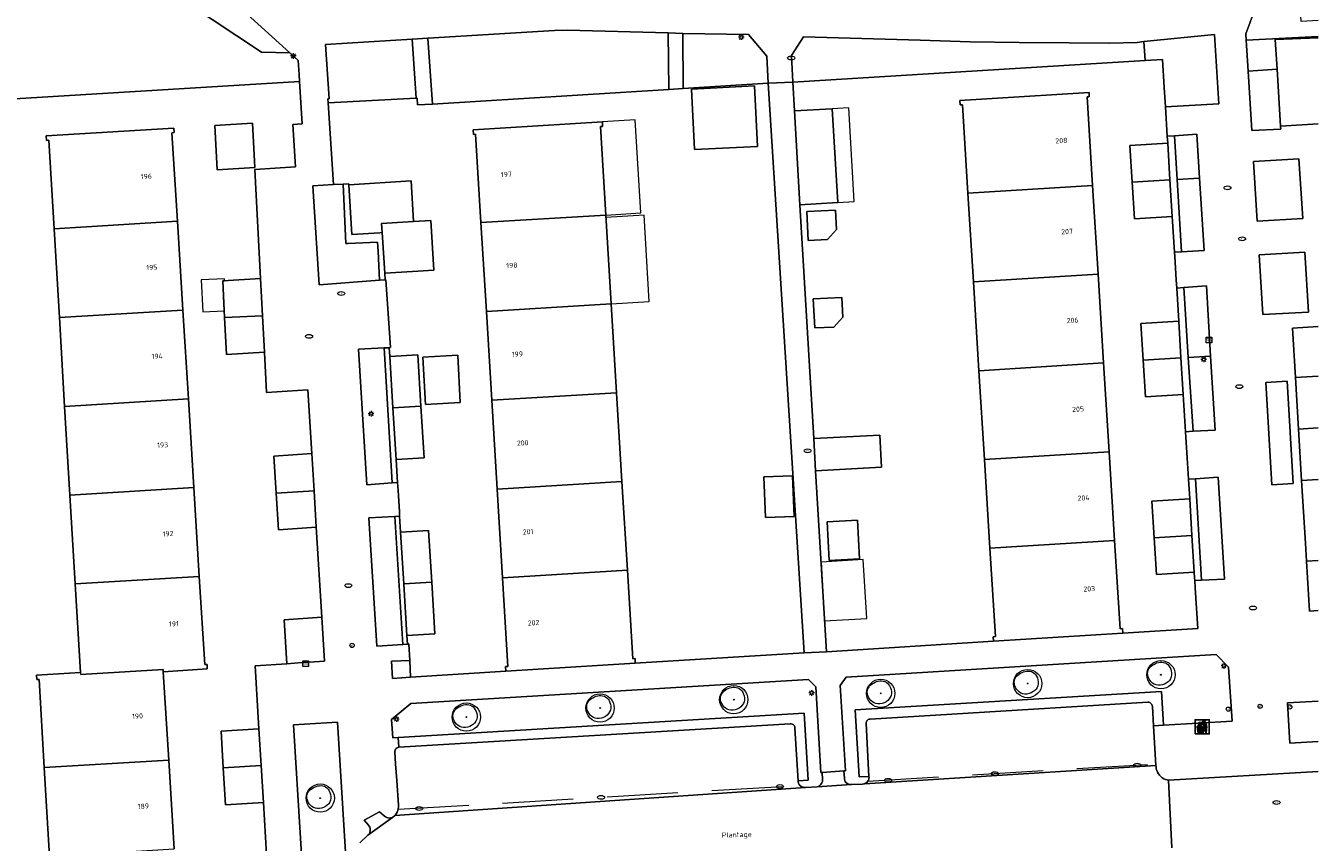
# Model space of a CAD drawing. Header units: metres. Extents: x 162108 to 162858, y 502368 to 503171.
# Tile 35 of 38: x 162702 to 162794, y 502891 to 502949. Entities that reach past the tile are written whole.
import ezdxf
from ezdxf.enums import TextEntityAlignment as Align

# ---------------------------------------------------------------- set-up
doc = ezdxf.new("R2010")
doc.units = ezdxf.units.M
doc.linetypes.add('RI-HWA-SO', pattern=[7.4, 5, -2.4])
for name, color, linetype, lineweight, true_color in [('B-PV-GR-BEPLANTING_CULTUUR_HEESTERS-GV', 7, 'Continuous', 13, 0x99cc00), ('B-PV-GR-BEPLANTING_CULTUUR_VASTE PLANTENVAK-GV', 7, 'Continuous', 13, 0x99cc00), ('B-PV-RI-HWA_GOOT_MOLGOOT-G', 150, 'RI-HWA-SO', 18, 0x007fff), ('B-WE-GR-BOOM-S', 3, 'Continuous', 18, 0x00ff00)]:
    doc.layers.add(name, color=color, linetype=linetype, lineweight=lineweight, true_color=true_color)
for name, color, linetype, lineweight in [('B-PV-IE-AFVAL APART PLAATS-S', 7, 'Continuous', 25), ('B-PV-IE-MEUBILAIR-S', 252, 'Continuous', 13), ('B-PV-OG-BEBOUWING-GV', 7, 'Continuous', 18), ('B-PV-OG-BEBOUWING-T18', 7, 'Continuous', 18), ('B-PV-OG-BEBOUWING_LUIFEL-GV', 7, 'Continuous', 18), ('B-PV-OG-BEBOUWING_OVERBOUWING-GV', 7, 'Continuous', 18), ('B-PV-OG-TERREIN_BEGROEID-GV', 7, 'Continuous', 13), ('B-PV-OG-TERREIN_ERF-GV', 252, 'Continuous', 13), ('B-PV-OG-TOPOGRAFIE-T18', 7, 'Continuous', 18), ('B-PV-VH-OPENVERHARDING_BETONSTRAATSTEEN-GV', 252, 'Continuous', 13), ('B-PV-VH-OPENVERHARDING_TEGEL-GV', 252, 'Continuous', 13)]:
    doc.layers.add(name, color=color, linetype=linetype, lineweight=lineweight)
doc.styles.add('NLCS-ISO', font='NLCS-ISO.ttf')
doc.styles.add('NLCS-ISO-M200-T18', font='NLCS-ISO.ttf', dxfattribs={"height": 1.8})

# ---------------------------------------------------------------- blocks, each defined once
blk = doc.blocks.new('SIE-AFVAL APART PLAATS-SO')
h = blk.add_hatch(color=256)
h.dxf.hatch_style = 1
h.paths.add_polyline_path([(-0.09, 0.07), (-1.76, 0.07, 0.819081), (-1.79, -0.09), (-1.4, -2.19, 0.36153), (-1.37, -2.21), (-0.47, -2.21, 0.36153), (-0.44, -2.19), (-0.05, -0.09, 0.819081)])
h.paths.add_polyline_path([(-0.16, -0.1), (-0.2, -0.33), (-0.49, -0.33), (-0.47, -0.1)], flags=16)
h.paths.add_polyline_path([(-0.55, -0.1), (-0.58, -0.33), (-0.87, -0.33), (-0.87, -0.1)], flags=16)
h.paths.add_polyline_path([(-0.22, -0.42), (-0.27, -0.73), (-0.53, -0.73), (-0.5, -0.42)], flags=16)
h.paths.add_polyline_path([(-0.58, -0.42), (-0.61, -0.73), (-0.87, -0.73), (-0.87, -0.42)], flags=16)
h.paths.add_polyline_path([(-0.95, -0.1), (-0.95, -0.33), (-1.27, -0.33), (-1.29, -0.1)], flags=16)
h.paths.add_polyline_path([(-0.95, -0.42), (-0.95, -0.73), (-1.23, -0.73), (-1.26, -0.42)], flags=16)
h.paths.add_polyline_path([(-0.29, -0.83), (-0.34, -1.09), (-0.56, -1.09), (-0.54, -0.83)], flags=16)
h.paths.add_polyline_path([(-0.62, -0.83), (-0.65, -1.09), (-0.87, -1.09), (-0.87, -0.83)], flags=16)
h.paths.add_polyline_path([(-0.95, -0.83), (-0.95, -1.09), (-1.2, -1.09), (-1.22, -0.83)], flags=16)
h.paths.add_polyline_path([(-1.35, -0.33), (-1.64, -0.33), (-1.69, -0.1), (-1.37, -0.1)], flags=16)
h.paths.add_polyline_path([(-1.34, -0.42), (-1.31, -0.73), (-1.57, -0.73), (-1.63, -0.42)], flags=16)
h.paths.add_polyline_path([(-0.36, -1.18), (-0.41, -1.44), (-0.6, -1.44), (-0.57, -1.18)], flags=16)
h.paths.add_polyline_path([(-0.65, -1.18), (-0.68, -1.44), (-0.87, -1.44), (-0.87, -1.18)], flags=16)
h.paths.add_polyline_path([(-1.3, -0.83), (-1.28, -1.09), (-1.5, -1.09), (-1.55, -0.83)], flags=16)
h.paths.add_polyline_path([(-0.95, -1.18), (-0.95, -1.44), (-1.17, -1.44), (-1.19, -1.18)], flags=16)
h.paths.add_polyline_path([(-0.42, -1.53), (-0.47, -1.79), (-0.63, -1.79), (-0.6, -1.53)], flags=16)
h.paths.add_polyline_path([(-1.27, -1.18), (-1.25, -1.44), (-1.44, -1.44), (-1.49, -1.18)], flags=16)
h.paths.add_polyline_path([(-0.69, -1.53), (-0.71, -1.79), (-0.87, -1.79), (-0.87, -1.53)], flags=16)
h.paths.add_polyline_path([(-0.95, -1.53), (-0.95, -1.79), (-1.13, -1.79), (-1.16, -1.53)], flags=16)
h.paths.add_polyline_path([(-1.24, -1.53), (-1.22, -1.79), (-1.37, -1.79), (-1.42, -1.53)], flags=16)
h.paths.add_polyline_path([(-0.49, -1.89), (-0.53, -2.13), (-0.66, -2.13), (-0.64, -1.89)], flags=16)
h.paths.add_polyline_path([(-0.72, -1.89), (-0.74, -2.13), (-0.87, -2.13), (-0.87, -1.89)], flags=16)
h.paths.add_polyline_path([(-0.95, -1.89), (-0.95, -2.13), (-1.1, -2.13), (-1.12, -1.89)], flags=16)
h.paths.add_polyline_path([(-1.21, -1.89), (-1.18, -2.13), (-1.31, -2.13), (-1.35, -1.89)], flags=16)
h.paths.add_polyline_path([(-0.19, 0.78, -0.01173), (-0.3, 0.78, -0.148797), (-0.42, 1.03, -0.136076), (-0.69, 0.87), (-0.78, 0.85, -0.038293), (-1.14, 0.96), (-1.19, 0.81, -0.243822), (-1.56, 0.45, 0.344326), (-1, 0.22, -0.139345), (-0.6, 0.22, 0.618436), (-0.56, 0.27, -0.441494), (-0.47, 0.44, 0.309048)])
h.paths.add_polyline_path([(-0.49, 0.51, 0.351556), (-0.64, 0.31, 0.121061), (-1.02, 0.29, -0.288745), (-1.45, 0.42, 0.203599), (-1.12, 0.79), (-1.09, 0.87, 0.083075), (-0.28, 0.71, -0.242261)], flags=16)
h.paths.add_polyline_path([(-0.4, 0.79, -0.023345), (-0.63, 0.82, 0.07081), (-0.46, 0.9, 0.059965)], flags=16)
h.paths.add_polyline_path([(1.12, 1.48), (-1.07, 1.48, 0.860559), (-1.08, 1.42), (0.29, 1, -0.146703), (0.53, 0.28, 0.421968), (0.56, 0.25), (1.6, 0.31, 0.450293), (1.63, 0.34, 0.122241)])
h.paths.add_polyline_path([(0.26, 1.93, 1), (1.07, 1.93, 1)])
h.paths.add_polyline_path([(1.65, 0.15, 0.429303), (1.62, 0.18), (0.55, 0.23, 0.38429), (0.51, 0.2), (0.16, -2.16, 0.83726), (0.22, -2.18), (0.99, -0.78, -0.688204), (1.05, -0.78), (1.36, -2.14, 0.84934), (1.42, -2.14)])
for p, q in [((-0.09, 0.07), (-1.76, 0.07)), ((-1.4, -2.19), (-1.79, -0.09)), ((-1.37, -0.1), (-1.69, -0.1)), ((-1.64, -0.33), (-1.69, -0.1)), ((-1.64, -0.33), (-1.35, -0.33)), ((-1.63, -0.42), (-1.34, -0.42)), ((-1.57, -0.73), (-1.63, -0.42)), ((-1.57, -0.73), (-1.31, -0.73)), ((-1.55, -0.83), (-1.3, -0.83)), ((-1.5, -1.09), (-1.55, -0.83)), ((-1.5, -1.09), (-1.28, -1.09)), ((-1.49, -1.18), (-1.27, -1.18)), ((-1.44, -1.44), (-1.49, -1.18)), ((-1.44, -1.44), (-1.25, -1.44)), ((-1.42, -1.53), (-1.24, -1.53)), ((-1.37, -1.79), (-1.42, -1.53)), ((-1.37, -1.79), (-1.22, -1.79)), ((-1.37, -2.21), (-0.47, -2.21)), ((-1.31, -2.13), (-1.35, -1.89)), ((-1.35, -1.89), (-1.21, -1.89)), ((-1.31, -2.13), (-1.18, -2.13)), ((-0.95, -0.1), (-1.29, -0.1)), ((-1.27, -0.33), (-0.95, -0.33)), ((-1.26, -0.42), (-0.95, -0.42)), ((-1.23, -0.73), (-0.95, -0.73)), ((-1.22, -0.83), (-0.95, -0.83)), ((-1.2, -1.09), (-0.95, -1.09)), ((-1.19, -1.18), (-0.95, -1.18)), ((-1.17, -1.44), (-0.95, -1.44)), ((-1.16, -1.53), (-0.95, -1.53)), ((-1.13, -1.79), (-0.95, -1.79)), ((-1.12, -1.89), (-0.95, -1.89)), ((-1.1, -2.13), (-0.95, -2.13)), ((-0.95, -0.1), (-0.95, -0.33)), ((-0.95, -0.42), (-0.95, -0.73)), ((-0.95, -0.83), (-0.95, -1.09)), ((-0.95, -1.18), (-0.95, -1.44)), ((-0.95, -1.53), (-0.95, -1.79)), ((-0.95, -1.89), (-0.95, -2.13)), ((-0.87, -0.1), (-0.87, -0.33)), ((-0.55, -0.1), (-0.87, -0.1)), ((-0.87, -0.33), (-0.58, -0.33)), ((-0.87, -0.42), (-0.87, -0.73)), ((-0.87, -0.42), (-0.58, -0.42)), ((-0.87, -0.73), (-0.61, -0.73)), ((-0.87, -0.83), (-0.62, -0.83)), ((-0.87, -0.83), (-0.87, -1.09)), ((-0.87, -1.09), (-0.65, -1.09)), ((-0.87, -1.18), (-0.65, -1.18)), ((-0.87, -1.18), (-0.87, -1.44)), ((-0.87, -1.44), (-0.68, -1.44)), ((-0.87, -1.53), (-0.69, -1.53)), ((-0.87, -1.53), (-0.87, -1.79)), ((-0.87, -1.79), (-0.71, -1.79)), ((-0.87, -1.89), (-0.87, -2.13)), ((-0.87, -1.89), (-0.72, -1.89)), ((-0.87, -2.13), (-0.74, -2.13)), ((-0.66, -2.13), (-0.53, -2.13)), ((-0.64, -1.89), (-0.49, -1.89)), ((-0.63, -1.79), (-0.47, -1.79)), ((-0.6, -1.44), (-0.41, -1.44)), ((-0.6, -1.53), (-0.42, -1.53)), ((-0.57, -1.18), (-0.36, -1.18)), ((-0.56, -1.09), (-0.34, -1.09)), ((-0.54, -0.83), (-0.29, -0.83)), ((-0.53, -0.73), (-0.27, -0.73)), ((-0.53, -2.13), (-0.49, -1.89)), ((-0.5, -0.42), (-0.22, -0.42)), ((-0.49, -0.33), (-0.2, -0.33)), ((-0.16, -0.1), (-0.47, -0.1)), ((-0.47, -1.79), (-0.42, -1.53)), ((-0.44, -2.19), (-0.05, -0.09)), ((-0.41, -1.44), (-0.36, -1.18)), ((-0.34, -1.09), (-0.29, -0.83)), ((-0.27, -0.73), (-0.22, -0.42)), ((-0.2, -0.33), (-0.16, -0.1))]:
    blk.add_line(p, q)
blk.add_lwpolyline([(-2.5, -2.51), (2.5, -2.51), (2.5, 2.49), (-2.5, 2.49)], close=True)
for points in [[(-0.78, 0.85, -0.038293), (-1.14, 0.96), (-1.19, 0.81, -0.243822), (-1.56, 0.45, 0.344326), (-1, 0.22, -0.139345), (-0.6, 0.22, 0.618436), (-0.56, 0.27, -0.441494), (-0.47, 0.44, 0.309048), (-0.19, 0.78, -0.01173), (-0.3, 0.78, -0.01173)], [(-0.78, 0.85), (-0.69, 0.87, 0.136076), (-0.42, 1.03, 0.156405), (-0.29, 0.77)], [(-0.78, 0.85), (-0.69, 0.87, 0.136076), (-0.42, 1.03, 0.148797), (-0.3, 0.78, 0.148797)], [(-0.63, 0.82, 0.07081), (-0.46, 0.9, 0.059965), (-0.4, 0.79, 0.059965)], [(-0.4, 0.79, -0.023345), (-0.63, 0.82)]]:
    blk.add_lwpolyline(points, format="xyb")
for points in [[(-1.09, 0.87), (-1.12, 0.79, -0.203599), (-1.45, 0.42, 0.288745), (-1.02, 0.29, -0.121061), (-0.64, 0.31, -0.351556), (-0.49, 0.51, 0.242261), (-0.28, 0.71, -0.083075)], [(-1.07, 1.48), (1.12, 1.48, -0.122241), (1.63, 0.34, -0.450293), (1.6, 0.31), (0.56, 0.25, -0.421968), (0.53, 0.28, 0.146703), (0.29, 1), (-1.08, 1.42, -0.860559)], [(0.55, 0.23), (1.62, 0.18, -0.429303), (1.65, 0.15), (1.42, -2.14, -0.84934), (1.36, -2.14), (1.05, -0.78, 0.688204), (0.99, -0.78), (0.22, -2.18, -0.83726), (0.16, -2.16), (0.51, 0.2, -0.38429)]]:
    blk.add_lwpolyline(points, format="xyb", close=True)
for points in [[(-1.35, -0.33), (-1.37, -0.1)], [(-1.31, -0.73), (-1.34, -0.42)], [(-1.28, -1.09), (-1.3, -0.83)], [(-1.27, -0.33), (-1.29, -0.1)], [(-1.25, -1.44), (-1.27, -1.18)], [(-1.23, -0.73), (-1.26, -0.42)], [(-1.22, -1.79), (-1.24, -1.53)], [(-1.2, -1.09), (-1.22, -0.83)], [(-1.18, -2.13), (-1.21, -1.89)], [(-1.17, -1.44), (-1.19, -1.18)], [(-1.18, -2.22), (-1.18, -2.21)], [(-1.13, -1.79), (-1.16, -1.53)], [(-1.1, -2.13), (-1.12, -1.89)], [(-0.74, -2.13), (-0.72, -1.89)], [(-0.71, -1.79), (-0.69, -1.53)], [(-0.68, -1.44), (-0.65, -1.18)], [(-0.66, -2.13), (-0.64, -1.89)], [(-0.65, -1.09), (-0.62, -0.83)], [(-0.63, -1.79), (-0.6, -1.53)], [(-0.61, -0.73), (-0.58, -0.42)], [(-0.6, -1.44), (-0.57, -1.18)], [(-0.58, -0.33), (-0.55, -0.1)], [(-0.56, -1.09), (-0.54, -0.83)], [(-0.53, -0.73), (-0.5, -0.42)], [(-0.49, -0.33), (-0.47, -0.1)]]:
    blk.add_lwpolyline(points)
blk.add_circle((0.66, 1.93), 0.401)
for centre, radius, start, end in [((-1.76, -0.01), 0.0869, 90, 247.281), ((-0.09, -0.01), 0.0869, 292.719, 90), ((-1.37, -2.18), 0.0318, 190.4943, 270), ((-0.47, -2.18), 0.0318, 270, 349.5057)]:
    blk.add_arc(centre, radius, start, end)
blk = doc.blocks.new('SIE-MEUBILAIR_KAST_TELECOM-SO')
for points in [[(-1, 1), (1, 1), (1, 0.84), (-1, 0.84)], [(-1, 0.76), (1, 0.76), (1, -1), (-1, -1)]]:
    blk.add_lwpolyline(points, close=True)
at = {"style": 'NLCS-ISO'}
blk.add_text('tele', height=0.75, dxfattribs=at).set_placement((0, 0), align=Align.MIDDLE_CENTER)
blk = doc.blocks.new('SIE-MEUBILAIR_PAAL_LICHTMAST-SO')
for points in [[(-0.62, 0), (-1, 0)], [(-0.71, 0.71), (-0.44, 0.44)], [(0, 1), (0, 0.62)], [(0.44, 0.44), (0.71, 0.71)], [(1, 0), (0.62, 0)], [(-0.71, -0.71), (-0.44, -0.44)], [(0, -0.62), (0, -1)], [(0.44, -0.44), (0.71, -0.71)]]:
    blk.add_lwpolyline(points)
blk.add_circle((0, 0), 0.5)
blk = doc.blocks.new('SIE-MEUBILAIR_PAAL_AFSLUITPAAL-SO')
blk.add_circle((0, 0), 0.75)
at = {"style": 'NLCS-ISO'}
blk.add_text('af', height=0.75, dxfattribs=at).set_placement((0, 0.05), align=Align.MIDDLE_CENTER)
blk = doc.blocks.new('SIE-MEUBILAIR_PUT_RIOOLPUT-SO')
blk.add_ellipse((0, 0), major_axis=(1.25, 0), ratio=0.54)
at = {"style": 'NLCS-ISO'}
blk.add_text('ri', height=0.75, dxfattribs=at).set_placement((-0.04, 0.07), align=Align.MIDDLE_CENTER)
blk = doc.blocks.new('SIE-MEUBILAIR_PUT_KOLK-SO')
blk.add_ellipse((0, 0), major_axis=(1.25, 0), ratio=0.54)
blk = doc.blocks.new('SGR-BOOM_03')
blk.add_lwpolyline([(2.39, 3.6), (2.81, 3.14), (3.17, 2.6), (3.46, 1.98), (3.66, 1.31), (3.77, 0.62), (3.77, -0.08), (3.65, -0.77), (3.39, -1.41), (3, -2), (2.49, -2.52), (1.88, -2.96), (1.21, -3.31), (0.49, -3.56), (-0.26, -3.7), (-0.99, -3.72), (-1.7, -3.6), (-2.35, -3.35), (-2.94, -2.98), (-3.46, -2.51), (-3.9, -1.97), (-4.25, -1.38), (-4.52, -0.76), (-4.68, -0.13), (-4.73, 0.48), (-4.67, 1.06), (-4.5, 1.6), (-4.24, 2.1), (-3.91, 2.55), (-3.5, 2.97), (-3.03, 3.33), (-2.53, 3.65), (-1.98, 3.92), (-1.42, 4.14), (-0.84, 4.29), (-0.26, 4.39), (0.31, 4.41), (0.87, 4.35), (1.41, 4.2), (1.92, 3.95)], close=True)
for radius in [5, 0.15]:
    blk.add_circle((0, 0), radius)

msp = doc.modelspace()

# ---------------------------------------------------------------- linework, layer by layer
at = {"layer": 'B-PV-GR-BEPLANTING_CULTUUR_HEESTERS-GV'}
for points in [[(162793.685, 502949.312), (162792.481, 502949.249), (162792.369, 502951.206), (162789.571, 502951.067), (162788.576, 502948.36), (162788.606, 502947.929)], [(162788.606, 502947.929), (162793.685, 502948.173)], [(162793.685, 502901.179), (162791.517, 502901.05), (162791.695, 502898.199), (162793.685, 502898.317)]]:
    msp.add_lwpolyline(points, dxfattribs=at)
for points in [[(162687.714, 502942.853), (162688.807, 502942.988), (162721.712, 502945.004), (162721.681, 502945.502), (162721.619, 502946.476), (162721.021, 502947.023), (162719.014, 502947.081), (162713.803, 502950.532), (162687.347, 502948.899)], [(162730.779, 502948.061), (162731.093, 502943.408), (162747.805, 502944.439), (162747.766, 502948.431), (162740.624, 502948.638), (162739.722, 502948.6)], [(162748.796, 502948.403), (162748.825, 502944.502), (162754.813, 502944.871), (162754.738, 502946.802), (162753.434, 502948.316)], [(162756.574, 502944.942), (162781.464, 502946.488), (162781.373, 502947.831), (162780.896, 502947.765), (162778.94, 502947.714), (162776.097, 502947.743), (162772.547, 502947.766), (162769.093, 502947.801), (162765.555, 502947.918), (162757.329, 502948.169), (162756.476, 502946.838)], [(162781.373, 502947.831), (162781.464, 502946.488), (162782.688, 502946.564), (162782.813, 502944.568), (162782.897, 502943.203), (162786.672, 502943.418), (162786.369, 502948.323)], [(162723.737, 502943.496), (162729.96, 502943.817), (162729.672, 502947.991), (162723.553, 502947.626), (162723.807, 502943.772), (162723.71, 502943.784)], [(162760.179, 502896.255), (162760.207, 502895.744), (162760.212, 502895.659), (162760.233, 502895.577), (162760.269, 502895.5), (162760.318, 502895.431), (162760.38, 502895.372), (162760.452, 502895.326), (162760.531, 502895.294), (162760.614, 502895.278), (162760.69, 502895.277), (162760.699, 502895.277), (162760.714, 502895.278), (162761.493, 502895.309), (162761.58, 502895.322), (162761.621, 502895.336), (162761.663, 502895.35), (162761.739, 502895.393), (162761.807, 502895.449), (162761.863, 502895.517), (162761.906, 502895.593), (162761.935, 502895.676), (162761.948, 502895.763), (162761.945, 502895.851), (162761.944, 502895.857), (162761.246, 502895.823), (162760.98, 502900.562), (162782.606, 502901.87), (162782.756, 502899.488), (162787.603, 502899.77), (162787.359, 502903.59), (162786.476, 502904.471), (162760.334, 502902.869), (162759.91, 502902.278), (162760.287, 502896.263)], [(162728.688, 502898.618), (162757.362, 502900.318), (162757.638, 502895.602), (162756.932, 502895.546), (162756.944, 502895.458), (162756.971, 502895.374), (162757.013, 502895.295), (162757.069, 502895.226), (162757.136, 502895.167), (162757.212, 502895.122), (162757.295, 502895.09), (162757.383, 502895.075), (162757.452, 502895.073), (162758.289, 502895.122), (162758.374, 502895.154), (162758.452, 502895.201), (162758.521, 502895.261), (162758.578, 502895.331), (162758.622, 502895.411), (162758.652, 502895.497), (162758.666, 502895.587), (162758.667, 502895.642), (162758.648, 502896.135), (162758.535, 502896.135), (162758.181, 502902.195), (162757.68, 502902.703), (162729.565, 502901.004), (162728.21, 502899.884), (162728.301, 502898.585)], [(162724.774, 502883.629), (162724.582, 502886.758), (162724.58, 502887.559), (162724.671, 502888.34), (162724.829, 502889.055), (162725.041, 502889.651), (162724.96, 502890.491), (162724.385, 502899.689), (162721.273, 502899.496), (162722.262, 502883.474), (162723.953, 502883.595)]]:
    msp.add_lwpolyline(points, close=True, dxfattribs=at)
at = {"layer": 'B-PV-GR-BEPLANTING_CULTUUR_VASTE PLANTENVAK-GV'}
for points in [[(162783.545, 502941.162), (162783.724, 502938.071), (162785.311, 502938.169), (162785.122, 502941.273)], [(162792.591, 502935.314), (162792.327, 502939.534), (162789.111, 502939.339), (162789.365, 502935.127)], [(162784.02, 502932.959), (162785.624, 502933.039), (162785.311, 502938.169), (162783.724, 502938.071)], [(162727.369, 502930.946), (162727.257, 502933.007), (162727.223, 502933.637), (162725.149, 502933.546), (162724.982, 502933.538), (162724.796, 502937.743), (162724.103, 502937.712), (162722.656, 502937.617), (162723.091, 502930.631)], [(162793.012, 502928.696), (162792.741, 502932.92), (162789.52, 502932.732), (162789.783, 502928.527)], [(162784.185, 502930.429), (162784.504, 502925.486), (162786.09, 502925.583), (162785.795, 502930.557)], [(162728.261, 502916.615), (162727.692, 502926.159), (162725.874, 502926.075), (162726.458, 502916.471)], [(162784.842, 502920.261), (162786.402, 502920.334), (162786.09, 502925.583), (162784.504, 502925.486)], [(162791.93, 502916.574), (162791.505, 502923.797), (162789.982, 502923.718), (162790.403, 502916.484)], [(162785.453, 502909.738), (162787.077, 502909.813), (162786.624, 502917.03), (162785.025, 502916.912)], [(162729.005, 502905.194), (162728.445, 502914.239), (162726.612, 502914.143), (162727.181, 502905.079)], [(162729.561, 502902.875), (162729.509, 502904.052), (162728.206, 502904.012), (162728.27, 502902.792)]]:
    msp.add_lwpolyline(points, close=True, dxfattribs=at)
at = {"layer": 'B-PV-OG-BEBOUWING-GV'}
for points in [[(162793.685, 502948.097), (162790.658, 502947.962), (162790.786, 502945.864), (162791.031, 502941.834), (162793.685, 502941.998)], [(162718.393, 502942.046), (162715.718, 502941.882)], [(162715.718, 502941.882), (162715.878, 502938.756)], [(162718.553, 502938.92), (162718.393, 502942.046)], [(162783.056, 502940.635), (162780.38, 502940.47), (162780.54, 502937.875)], [(162783.216, 502938.04), (162783.056, 502940.635)], [(162715.878, 502938.756), (162718.553, 502938.92)], [(162783.216, 502938.04), (162780.54, 502937.875)], [(162780.54, 502937.875), (162783.216, 502938.04)], [(162780.54, 502937.875), (162780.7, 502935.28), (162783.376, 502935.445)], [(162783.376, 502935.445), (162783.216, 502938.04)], [(162718.956, 502931.06), (162716.281, 502930.896), (162716.414, 502928.299)], [(162719.091, 502928.436), (162718.956, 502931.06)], [(162719.091, 502928.436), (162716.414, 502928.299)], [(162716.414, 502928.299), (162719.091, 502928.436)], [(162716.414, 502928.299), (162716.547, 502925.702)], [(162719.223, 502925.866), (162719.091, 502928.436)], [(162783.832, 502928.049), (162781.156, 502927.884), (162781.316, 502925.289)], [(162783.992, 502925.454), (162783.832, 502928.049)], [(162716.547, 502925.702), (162719.223, 502925.866)], [(162730.062, 502925.682), (162728.086, 502925.56)], [(162728.086, 502925.56), (162728.31, 502921.917)], [(162730.286, 502922.039), (162730.062, 502925.682)], [(162781.316, 502925.289), (162783.992, 502925.454)], [(162783.992, 502925.454), (162781.316, 502925.289)], [(162784.152, 502922.859), (162783.992, 502925.454)], [(162781.316, 502925.289), (162781.476, 502922.694), (162784.152, 502922.859)], [(162793.685, 502924.16), (162792.076, 502924.062)], [(162792.076, 502924.062), (162792.297, 502920.419)], [(162730.286, 502922.039), (162728.31, 502921.917)], [(162728.31, 502921.917), (162730.286, 502922.039)], [(162728.31, 502921.917), (162728.535, 502918.273)], [(162730.51, 502918.395), (162730.286, 502922.039)], [(162792.297, 502920.419), (162793.685, 502920.503)], [(162793.685, 502920.503), (162792.297, 502920.419), (162792.518, 502916.775), (162793.685, 502916.846)], [(162722.572, 502918.685), (162719.898, 502918.499), (162720.059, 502915.899)], [(162722.733, 502916.064), (162722.572, 502918.685)], [(162728.535, 502918.273), (162730.51, 502918.395)], [(162722.733, 502916.064), (162720.059, 502915.899)], [(162720.059, 502915.899), (162722.733, 502916.064)], [(162720.059, 502915.899), (162720.219, 502913.298)], [(162722.893, 502913.484), (162722.733, 502916.064)], [(162784.607, 502915.483), (162781.931, 502915.318), (162782.091, 502912.723)], [(162784.767, 502912.889), (162784.607, 502915.483)], [(162720.219, 502913.298), (162722.893, 502913.484)], [(162731.052, 502909.602), (162730.827, 502913.255), (162728.851, 502913.133)], [(162728.851, 502913.133), (162729.076, 502909.48)], [(162782.091, 502912.723), (162784.767, 502912.889)], [(162784.767, 502912.889), (162782.091, 502912.723)], [(162782.091, 502912.723), (162782.252, 502910.128)], [(162784.927, 502910.293), (162784.767, 502912.889)], [(162793.685, 502911.126), (162792.863, 502911.076), (162793.077, 502907.553)], [(162782.252, 502910.128), (162784.927, 502910.293)], [(162729.076, 502909.48), (162731.052, 502909.602)], [(162731.052, 502909.602), (162729.076, 502909.48)], [(162729.076, 502909.48), (162729.301, 502905.827)], [(162731.277, 502905.949), (162731.052, 502909.602)], [(162723.285, 502907.117), (162720.612, 502906.931), (162720.804, 502903.826)], [(162722.387, 502903.936), (162723.477, 502904.012), (162723.285, 502907.117)], [(162793.077, 502907.553), (162793.685, 502907.591)], [(162729.301, 502905.827), (162731.277, 502905.949)], [(162720.804, 502903.826), (162721.894, 502903.902)], [(162721.894, 502903.902), (162722.387, 502903.936)], [(162718.837, 502899.219), (162716.163, 502899.058), (162716.32, 502896.457)], [(162718.994, 502896.619), (162718.837, 502899.219)], [(162716.32, 502896.457), (162718.994, 502896.619)], [(162718.994, 502896.619), (162716.32, 502896.457)], [(162716.32, 502896.457), (162716.477, 502893.857), (162719.151, 502894.018)], [(162719.151, 502894.018), (162718.994, 502896.619)]]:
    msp.add_lwpolyline(points, dxfattribs=at)
for points in [[(162749.401, 502944.469), (162749.607, 502940.19), (162754.073, 502940.405), (162753.867, 502944.684)], [(162768.37, 502943.664), (162768.39, 502943.346), (162768.55, 502943.356), (162768.937, 502937.109), (162777.742, 502937.654), (162777.353, 502943.906), (162777.513, 502943.916), (162777.5, 502944.127), (162777.493, 502944.234)], [(162756.679, 502942.922), (162757.071, 502936.281), (162759.734, 502936.438), (162759.343, 502943.079)], [(162743.345, 502935.556), (162742.965, 502941.817), (162743.125, 502941.827), (162743.106, 502942.144), (162733.973, 502941.582), (162733.992, 502941.263), (162734.152, 502941.273), (162734.53, 502935.02)], [(162703.811, 502941.147), (162703.83, 502940.833), (162703.99, 502940.843), (162704.364, 502934.581), (162713.079, 502935.118), (162712.694, 502941.376), (162712.854, 502941.386), (162712.834, 502941.706)], [(162727.389, 502934.304), (162727.547, 502934.313), (162727.508, 502934.952), (162729.764, 502935.091), (162729.586, 502937.975), (162725.19, 502937.704), (162725.413, 502934.182)], [(162768.937, 502937.109), (162769.326, 502930.829), (162778.132, 502931.374), (162777.742, 502937.654)], [(162743.727, 502929.275), (162743.345, 502935.556), (162734.53, 502935.02), (162734.91, 502928.739)], [(162757.554, 502935.806), (162757.656, 502933.752), (162759.016, 502933.82), (162759.64, 502934.524), (162759.571, 502935.906)], [(162713.466, 502928.84), (162713.079, 502935.118), (162704.364, 502934.581), (162704.738, 502928.302)], [(162729.7, 502931.57), (162731.202, 502931.663), (162730.986, 502935.167), (162729.764, 502935.091), (162727.508, 502934.952), (162727.547, 502934.313), (162727.724, 502931.448)], [(162778.132, 502931.374), (162769.326, 502930.829), (162769.715, 502924.549), (162778.523, 502925.094)], [(162744.109, 502922.995), (162743.727, 502929.275), (162734.91, 502928.739), (162735.29, 502922.459)], [(162758.008, 502929.623), (162758.11, 502927.57), (162759.47, 502927.638), (162760.094, 502928.342), (162760.025, 502929.724)], [(162713.853, 502922.562), (162713.466, 502928.84), (162704.738, 502928.302), (162705.112, 502922.024)], [(162730.427, 502925.516), (162730.609, 502922.158), (162733.069, 502922.291), (162732.888, 502925.649)], [(162769.715, 502924.549), (162770.105, 502918.269), (162778.914, 502918.814), (162778.523, 502925.094)], [(162744.491, 502916.715), (162744.109, 502922.995), (162735.29, 502922.459), (162735.67, 502916.179)], [(162713.853, 502922.562), (162705.112, 502922.024), (162705.487, 502915.745), (162714.239, 502916.284)], [(162762.71, 502919.993), (162758.045, 502919.75), (162758.164, 502917.474), (162762.829, 502917.717)], [(162778.914, 502918.814), (162770.105, 502918.269), (162770.494, 502911.989), (162779.305, 502912.535)], [(162754.523, 502917.044), (162754.636, 502914.163), (162756.665, 502914.243), (162756.552, 502917.124)], [(162714.626, 502910.006), (162714.239, 502916.284), (162705.487, 502915.745), (162705.862, 502909.466)], [(162744.873, 502910.434), (162744.491, 502916.715), (162735.67, 502916.179), (162736.05, 502909.898)], [(162758.989, 502913.851), (162759.137, 502911.128), (162761.283, 502911.245), (162761.135, 502913.967)], [(162770.494, 502911.989), (162770.881, 502905.742), (162770.721, 502905.732), (162770.741, 502905.413), (162779.873, 502905.987), (162779.853, 502906.306), (162779.694, 502906.296), (162779.305, 502912.535)], [(162715.171, 502903.777), (162715.011, 502903.767), (162714.626, 502910.006), (162705.862, 502909.466), (162706.235, 502903.214), (162706.244, 502903.055), (162712.067, 502903.422), (162712.077, 502903.262), (162715.191, 502903.458)], [(162745.413, 502904.185), (162745.253, 502904.175), (162744.873, 502910.434), (162736.05, 502909.898), (162736.429, 502903.632), (162736.269, 502903.622), (162736.288, 502903.303), (162745.432, 502903.867)], [(162712.462, 502897.009), (162712.077, 502903.262), (162712.067, 502903.422), (162706.244, 502903.055), (162706.235, 502903.214), (162703.12, 502903.018), (162703.139, 502902.699), (162703.299, 502902.709), (162703.67, 502896.484)], [(162712.849, 502890.73), (162712.462, 502897.009), (162703.67, 502896.484), (162704.045, 502890.205)]]:
    msp.add_lwpolyline(points, close=True, dxfattribs=at)
at = {"layer": 'B-PV-OG-BEBOUWING_LUIFEL-GV'}
for points in [[(162759.343, 502943.079), (162759.734, 502936.438), (162760.907, 502936.507), (162760.515, 502943.148)], [(162743.345, 502935.556), (162745.832, 502935.709), (162745.426, 502942.287), (162743.106, 502942.144), (162743.125, 502941.827), (162742.965, 502941.817)], [(162743.356, 502935.372), (162743.727, 502929.275), (162746.42, 502929.439), (162746.049, 502935.536)], [(162716.389, 502928.778), (162716.281, 502930.896), (162716.418, 502930.904), (162716.411, 502931.05), (162714.755, 502930.965), (162714.871, 502928.701)]]:
    msp.add_lwpolyline(points, close=True, dxfattribs=at)
at = {"layer": 'B-PV-OG-BEBOUWING_OVERBOUWING-GV'}
msp.add_lwpolyline([(162758.56, 502911.012), (162758.805, 502906.86), (162761.787, 502907.036), (162761.543, 502911.188)], close=True, dxfattribs=at)
at = {"layer": 'B-PV-OG-TERREIN_BEGROEID-GV'}
msp.add_lwpolyline([(162682.8, 502942.248), (162687.714, 502942.853), (162687.347, 502948.899), (162713.803, 502950.532), (162719.014, 502947.081), (162721.021, 502947.023), (162715.262, 502952.291), (162684.022, 502950.338), (162682.554, 502948.031), (162682.732, 502943.256)], close=True, dxfattribs=at)
at = {"layer": 'B-PV-OG-TERREIN_ERF-GV'}
for points in [[(162793.685, 502948.173), (162788.606, 502947.929), (162788.741, 502945.739), (162790.786, 502945.864), (162790.658, 502947.962), (162793.685, 502948.097)], [(162719.595, 502886.652), (162719.151, 502894.018), (162716.477, 502893.857), (162716.32, 502896.457), (162716.163, 502899.058), (162718.837, 502899.219), (162718.569, 502903.671), (162720.804, 502903.826), (162720.612, 502906.931), (162723.285, 502907.117), (162722.893, 502913.484), (162720.219, 502913.298), (162720.059, 502915.899), (162719.898, 502918.499), (162722.572, 502918.685), (162722.294, 502923.185), (162719.37, 502922.997), (162719.223, 502925.866), (162716.547, 502925.702), (162716.414, 502928.299), (162716.281, 502930.896), (162718.956, 502931.06), (162718.56, 502938.78), (162721.412, 502938.976), (162721.233, 502941.961), (162721.902, 502942.008), (162721.712, 502945.004), (162688.807, 502942.988)], [(162704.045, 502890.205), (162703.67, 502896.484), (162703.299, 502902.709), (162703.139, 502902.699), (162703.12, 502903.018), (162706.235, 502903.214), (162705.862, 502909.466), (162705.487, 502915.745), (162705.112, 502922.024), (162704.738, 502928.302), (162704.364, 502934.581), (162703.99, 502940.843), (162703.83, 502940.833), (162703.811, 502941.147), (162712.834, 502941.706), (162712.854, 502941.386), (162712.694, 502941.376), (162713.079, 502935.118), (162713.466, 502928.84), (162713.853, 502922.562), (162714.239, 502916.284), (162714.626, 502910.006), (162715.011, 502903.767), (162715.171, 502903.777), (162715.191, 502903.458), (162712.077, 502903.262), (162712.462, 502897.009), (162712.849, 502890.73)], [(162793.685, 502927.68), (162791.864, 502927.567), (162792.076, 502924.062), (162793.685, 502924.16)], [(162793.685, 502916.846), (162792.518, 502916.775), (162792.786, 502912.351), (162792.863, 502911.076), (162793.685, 502911.126)]]:
    msp.add_lwpolyline(points, dxfattribs=at)
for points in [[(162770.105, 502918.269), (162769.715, 502924.549), (162769.326, 502930.829), (162768.937, 502937.109), (162768.55, 502943.356), (162768.39, 502943.346), (162768.37, 502943.664), (162777.493, 502944.234), (162777.5, 502944.127), (162777.513, 502943.916), (162777.353, 502943.906), (162777.742, 502937.654), (162778.132, 502931.374), (162778.523, 502925.094), (162778.914, 502918.814), (162779.305, 502912.535), (162779.694, 502906.296), (162779.853, 502906.306), (162779.873, 502905.987), (162785.172, 502906.32), (162784.995, 502909.197), (162784.963, 502909.714), (162784.951, 502909.899), (162784.927, 502910.293), (162782.252, 502910.128), (162782.091, 502912.723), (162781.931, 502915.318), (162784.607, 502915.483), (162784.521, 502916.875), (162784.428, 502918.379), (162784.338, 502919.845), (162784.315, 502920.215), (162784.152, 502922.859), (162781.476, 502922.694), (162781.316, 502925.289), (162781.156, 502927.884), (162783.832, 502928.049), (162783.688, 502930.393), (162783.652, 502930.97), (162783.55, 502932.621), (162783.531, 502932.933), (162783.376, 502935.445), (162780.7, 502935.28), (162780.54, 502937.875), (162780.38, 502940.47), (162783.056, 502940.635), (162783.025, 502941.131), (162782.897, 502943.203), (162782.813, 502944.568), (162782.688, 502946.564), (162781.464, 502946.488), (162756.574, 502944.942), (162756.679, 502942.922), (162759.343, 502943.079), (162759.734, 502936.438), (162757.071, 502936.281), (162758.045, 502919.75), (162762.71, 502919.993), (162762.829, 502917.717), (162758.164, 502917.474), (162758.934, 502904.671), (162770.741, 502905.413), (162770.721, 502905.732), (162770.881, 502905.742), (162770.494, 502911.989)], [(162788.741, 502945.739), (162788.99, 502941.545), (162791.04, 502941.64), (162791.031, 502941.834), (162790.786, 502945.864)], [(162743.345, 502935.556), (162743.727, 502929.275), (162744.109, 502922.995), (162744.491, 502916.715), (162744.873, 502910.434), (162745.253, 502904.175), (162745.413, 502904.185), (162745.432, 502903.867), (162757.366, 502904.599), (162754.813, 502944.871), (162748.825, 502944.502), (162747.805, 502944.439), (162731.093, 502943.408), (162731.086, 502943.408), (162730.047, 502943.344), (162730.026, 502943.82), (162729.96, 502943.817), (162723.737, 502943.496), (162724.103, 502937.712), (162724.796, 502937.743), (162725.188, 502937.76), (162725.19, 502937.704), (162729.586, 502937.975), (162729.764, 502935.091), (162730.986, 502935.167), (162731.202, 502931.663), (162729.7, 502931.57), (162727.724, 502931.448), (162727.753, 502930.974), (162727.796, 502930.977), (162728.132, 502926.179), (162728.048, 502926.175), (162728.086, 502925.56), (162730.062, 502925.682), (162730.286, 502922.039), (162730.51, 502918.395), (162728.535, 502918.273), (162728.635, 502916.646), (162728.67, 502916.08), (162728.762, 502914.588), (162728.782, 502914.257), (162728.851, 502913.133), (162730.827, 502913.255), (162731.052, 502909.602), (162731.277, 502905.949), (162729.301, 502905.827), (162729.338, 502905.215), (162729.443, 502905.222), (162729.509, 502904.052), (162729.561, 502902.875), (162736.288, 502903.303), (162736.269, 502903.622), (162736.429, 502903.632), (162736.05, 502909.898), (162735.67, 502916.179), (162735.29, 502922.459), (162734.91, 502928.739), (162734.53, 502935.02), (162734.152, 502941.273), (162733.992, 502941.263), (162733.973, 502941.582), (162743.106, 502942.144), (162743.125, 502941.827), (162742.965, 502941.817)], [(162749.401, 502944.469), (162753.867, 502944.684), (162754.073, 502940.405), (162749.607, 502940.19)], [(162715.718, 502941.882), (162718.393, 502942.046), (162718.553, 502938.92), (162715.878, 502938.756)], [(162757.554, 502935.806), (162759.571, 502935.906), (162759.64, 502934.524), (162759.016, 502933.82), (162757.656, 502933.752)], [(162758.008, 502929.623), (162760.025, 502929.724), (162760.094, 502928.342), (162759.47, 502927.638), (162758.11, 502927.57)], [(162730.427, 502925.516), (162732.888, 502925.649), (162733.069, 502922.291), (162730.609, 502922.158)], [(162754.523, 502917.044), (162756.552, 502917.124), (162756.665, 502914.243), (162754.636, 502914.163)], [(162758.989, 502913.851), (162761.135, 502913.967), (162761.283, 502911.245), (162759.137, 502911.128)]]:
    msp.add_lwpolyline(points, close=True, dxfattribs=at)
at = {"layer": 'B-PV-RI-HWA_GOOT_MOLGOOT-G'}
for points in [[(162761.867, 502895.523), (162782.214, 502896.742)], [(162728.672, 502893.536), (162757.066, 502895.228)]]:
    msp.add_lwpolyline(points, dxfattribs=at)
at = {"layer": 'B-PV-VH-OPENVERHARDING_BETONSTRAATSTEEN-GV'}
for points in [[(162761.621, 502895.336), (162782.221, 502896.618), (162782.045, 502899.442), (162781.969, 502900.806), (162781.959, 502900.87), (162781.933, 502900.936), (162781.894, 502900.994), (162781.842, 502901.043), (162781.781, 502901.078), (162781.713, 502901.099), (162781.643, 502901.105), (162762.025, 502899.911), (162761.958, 502899.901), (162761.894, 502899.875), (162761.839, 502899.836), (162761.794, 502899.784), (162761.762, 502899.724), (162761.745, 502899.658), (162761.743, 502899.59), (162761.944, 502895.857), (162761.945, 502895.851), (162761.948, 502895.763), (162761.935, 502895.676), (162761.906, 502895.593), (162761.863, 502895.517), (162761.807, 502895.449), (162761.739, 502895.393), (162761.663, 502895.35)], [(162728.444, 502893.082), (162757.452, 502895.073), (162757.383, 502895.075), (162757.295, 502895.09), (162757.212, 502895.122), (162757.136, 502895.167), (162757.069, 502895.226), (162757.013, 502895.295), (162756.971, 502895.374), (162756.944, 502895.458), (162756.932, 502895.546), (162756.717, 502899.277), (162756.717, 502899.294), (162756.704, 502899.361), (162756.677, 502899.423), (162756.636, 502899.478), (162756.583, 502899.521), (162756.522, 502899.551), (162756.455, 502899.566), (162756.387, 502899.564), (162728.728, 502897.914), (162728.662, 502897.901), (162728.598, 502897.873), (162728.543, 502897.831), (162728.498, 502897.777), (162728.466, 502897.714), (162728.45, 502897.646), (162728.449, 502897.576), (162728.501, 502896.755), (162728.578, 502895.566), (162728.699, 502893.831), (162728.698, 502893.702), (162728.682, 502893.573), (162728.649, 502893.447), (162728.602, 502893.326), (162728.54, 502893.212), (162728.464, 502893.107)], [(162758.289, 502895.122), (162760.699, 502895.277), (162760.69, 502895.277), (162760.614, 502895.278), (162760.531, 502895.294), (162760.452, 502895.326), (162760.38, 502895.372), (162760.318, 502895.431), (162760.269, 502895.5), (162760.233, 502895.577), (162760.212, 502895.659), (162760.207, 502895.744), (162760.179, 502896.255), (162758.648, 502896.135), (162758.667, 502895.642), (162758.666, 502895.587), (162758.652, 502895.497), (162758.622, 502895.411), (162758.578, 502895.331), (162758.521, 502895.261), (162758.452, 502895.201), (162758.374, 502895.154)], [(162726.582, 502892.407), (162726.635, 502892.336), (162726.675, 502892.257), (162726.7, 502892.172), (162726.709, 502892.084), (162726.703, 502891.996), (162726.68, 502891.91), (162726.643, 502891.829), (162726.591, 502891.757), (162726.543, 502891.708), (162728.277, 502892.962), (162728.219, 502892.938), (162728.131, 502892.918), (162728.041, 502892.915), (162727.952, 502892.927), (162727.866, 502892.955), (162727.787, 502892.998), (162727.717, 502893.054), (162727.699, 502893.071), (162727.368, 502893.362), (162726.264, 502892.77)]]:
    msp.add_lwpolyline(points, close=True, dxfattribs=at)
for points in [[(162783.357, 502890.795), (162783.105, 502895.589), (162783.013, 502895.607), (162782.89, 502895.644), (162782.773, 502895.697), (162782.664, 502895.764), (162782.563, 502895.844), (162782.473, 502895.935), (162782.396, 502896.037), (162782.332, 502896.148), (162782.282, 502896.267), (162782.247, 502896.39), (162782.228, 502896.517), (162782.221, 502896.618), (162761.621, 502895.336), (162761.58, 502895.322), (162761.493, 502895.309), (162760.714, 502895.278), (162760.699, 502895.277), (162758.289, 502895.122), (162757.452, 502895.073), (162728.444, 502893.082), (162728.277, 502892.962), (162726.543, 502891.708), (162725.979, 502891.158)], [(162793.685, 502896.205), (162783.105, 502895.589)], [(162783.105, 502895.589), (162783.357, 502890.795)]]:
    msp.add_lwpolyline(points, dxfattribs=at)
at = {"layer": 'B-PV-VH-OPENVERHARDING_TEGEL-GV'}
for points in [[(162788.606, 502947.929), (162788.576, 502948.36), (162789.571, 502951.067), (162789.997, 502952.227), (162793.663, 502961.963), (162793.685, 502961.964)], [(162715.262, 502952.291), (162721.021, 502947.023), (162721.619, 502946.476), (162721.681, 502945.502), (162721.712, 502945.004), (162721.902, 502942.008), (162721.233, 502941.961), (162721.412, 502938.976), (162718.56, 502938.78), (162718.956, 502931.06), (162719.091, 502928.436), (162719.223, 502925.866), (162719.37, 502922.997), (162722.294, 502923.185), (162722.572, 502918.685), (162722.733, 502916.064), (162722.893, 502913.484), (162723.285, 502907.117), (162723.477, 502904.012), (162722.387, 502903.936), (162721.894, 502903.902), (162720.804, 502903.826), (162718.569, 502903.671), (162718.837, 502899.219), (162718.994, 502896.619), (162719.151, 502894.018), (162719.595, 502886.652)], [(162793.685, 502941.998), (162791.031, 502941.834), (162791.04, 502941.64), (162788.99, 502941.545), (162788.741, 502945.739), (162788.606, 502947.929)], [(162793.685, 502907.591), (162793.077, 502907.553), (162792.863, 502911.076), (162792.786, 502912.351), (162792.518, 502916.775), (162792.297, 502920.419), (162792.076, 502924.062), (162791.864, 502927.567), (162793.685, 502927.68)], [(162725.979, 502891.158), (162726.543, 502891.708), (162726.591, 502891.757), (162726.643, 502891.829), (162726.68, 502891.91), (162726.703, 502891.996), (162726.709, 502892.084), (162726.7, 502892.172), (162726.675, 502892.257), (162726.635, 502892.336), (162726.582, 502892.407), (162726.264, 502892.77), (162727.368, 502893.362), (162727.699, 502893.071), (162727.717, 502893.054), (162727.787, 502892.998), (162727.866, 502892.955), (162727.952, 502892.927), (162728.041, 502892.915), (162728.131, 502892.918), (162728.219, 502892.938), (162728.277, 502892.962), (162728.444, 502893.082), (162728.464, 502893.107), (162728.54, 502893.212), (162728.602, 502893.326), (162728.649, 502893.447), (162728.682, 502893.573), (162728.698, 502893.702), (162728.699, 502893.831), (162728.578, 502895.566), (162728.501, 502896.755), (162728.449, 502897.576), (162728.45, 502897.646), (162728.466, 502897.714), (162728.498, 502897.777), (162728.543, 502897.831), (162728.598, 502897.873), (162728.662, 502897.901), (162728.728, 502897.914), (162728.688, 502898.618), (162728.301, 502898.585), (162728.21, 502899.884), (162729.565, 502901.004), (162757.68, 502902.703), (162758.181, 502902.195), (162758.535, 502896.135), (162758.648, 502896.135), (162760.179, 502896.255), (162760.287, 502896.263), (162759.91, 502902.278), (162760.334, 502902.869), (162786.476, 502904.471), (162787.359, 502903.59), (162787.603, 502899.77), (162782.756, 502899.488), (162782.045, 502899.442), (162782.221, 502896.618), (162782.228, 502896.517), (162782.247, 502896.39), (162782.282, 502896.267), (162782.332, 502896.148), (162782.396, 502896.037), (162782.473, 502895.935), (162782.563, 502895.844), (162782.664, 502895.764), (162782.773, 502895.697), (162782.89, 502895.644), (162783.013, 502895.607), (162783.105, 502895.589), (162793.685, 502896.205)], [(162793.685, 502898.317), (162791.695, 502898.199), (162791.517, 502901.05), (162793.685, 502901.179)], [(162722.262, 502883.474), (162721.273, 502899.496), (162724.385, 502899.689), (162724.96, 502890.491)]]:
    msp.add_lwpolyline(points, dxfattribs=at)
for points in [[(162758.934, 502904.671), (162757.366, 502904.599), (162745.432, 502903.867), (162736.288, 502903.303), (162729.561, 502902.875), (162728.27, 502902.792), (162728.206, 502904.012), (162729.509, 502904.052), (162729.443, 502905.222), (162729.338, 502905.215), (162729.005, 502905.194), (162727.181, 502905.079), (162726.612, 502914.143), (162728.445, 502914.239), (162728.782, 502914.257), (162728.762, 502914.588), (162728.67, 502916.08), (162728.635, 502916.646), (162728.261, 502916.615), (162726.458, 502916.471), (162725.874, 502926.075), (162727.692, 502926.159), (162728.048, 502926.175), (162728.132, 502926.179), (162727.796, 502930.977), (162727.753, 502930.974), (162727.369, 502930.946), (162723.091, 502930.631), (162722.656, 502937.617), (162724.103, 502937.712), (162723.737, 502943.496), (162723.71, 502943.784), (162723.807, 502943.772), (162723.553, 502947.626), (162729.672, 502947.991), (162730.779, 502948.061), (162739.722, 502948.6), (162740.624, 502948.638), (162747.766, 502948.431), (162748.796, 502948.403), (162753.434, 502948.316), (162754.738, 502946.802), (162754.813, 502944.871), (162756.574, 502944.942), (162756.476, 502946.838), (162757.329, 502948.169), (162765.555, 502947.918), (162769.093, 502947.801), (162772.547, 502947.766), (162776.097, 502947.743), (162778.94, 502947.714), (162780.896, 502947.765), (162781.373, 502947.831), (162786.369, 502948.323), (162786.672, 502943.418), (162782.897, 502943.203), (162783.025, 502941.131), (162783.545, 502941.162), (162785.122, 502941.273), (162785.311, 502938.169), (162785.624, 502933.039), (162784.02, 502932.959), (162783.531, 502932.933), (162783.55, 502932.621), (162783.652, 502930.97), (162783.688, 502930.393), (162784.185, 502930.429), (162785.795, 502930.557), (162786.09, 502925.583), (162786.402, 502920.334), (162784.842, 502920.261), (162784.315, 502920.215), (162784.338, 502919.845), (162784.428, 502918.379), (162784.521, 502916.875), (162785.025, 502916.912), (162786.624, 502917.03), (162787.077, 502909.813), (162785.453, 502909.738), (162784.963, 502909.714), (162784.995, 502909.197), (162785.172, 502906.32), (162779.873, 502905.987), (162770.741, 502905.413)], [(162747.805, 502944.439), (162748.825, 502944.502), (162748.796, 502948.403), (162747.766, 502948.431)], [(162729.96, 502943.817), (162730.026, 502943.82), (162730.047, 502943.344), (162731.086, 502943.408), (162731.093, 502943.408), (162730.779, 502948.061), (162729.672, 502947.991)], [(162754.813, 502944.871), (162757.366, 502904.599), (162758.934, 502904.671), (162758.164, 502917.474), (162758.045, 502919.75), (162757.071, 502936.281), (162756.679, 502942.922), (162756.574, 502944.942)], [(162783.056, 502940.635), (162783.216, 502938.04), (162783.376, 502935.445), (162783.531, 502932.933), (162784.02, 502932.959), (162783.724, 502938.071), (162783.545, 502941.162), (162783.025, 502941.131)], [(162792.591, 502935.314), (162789.365, 502935.127), (162789.111, 502939.339), (162792.327, 502939.534)], [(162724.796, 502937.743), (162724.982, 502933.538), (162725.149, 502933.546), (162727.223, 502933.637), (162727.257, 502933.007), (162727.369, 502930.946), (162727.753, 502930.974), (162727.724, 502931.448), (162727.547, 502934.313), (162727.389, 502934.304), (162725.413, 502934.182), (162725.19, 502937.704), (162725.188, 502937.76)], [(162793.012, 502928.696), (162789.783, 502928.527), (162789.52, 502932.732), (162792.741, 502932.92)], [(162783.832, 502928.049), (162783.992, 502925.454), (162784.152, 502922.859), (162784.315, 502920.215), (162784.842, 502920.261), (162784.504, 502925.486), (162784.185, 502930.429), (162783.688, 502930.393)], [(162728.261, 502916.615), (162728.635, 502916.646), (162728.535, 502918.273), (162728.31, 502921.917), (162728.086, 502925.56), (162728.048, 502926.175), (162727.692, 502926.159)], [(162791.93, 502916.574), (162790.403, 502916.484), (162789.982, 502923.718), (162791.505, 502923.797)], [(162784.607, 502915.483), (162784.767, 502912.889), (162784.927, 502910.293), (162784.951, 502909.899), (162784.963, 502909.714), (162785.453, 502909.738), (162785.025, 502916.912), (162784.521, 502916.875)], [(162729.005, 502905.194), (162729.338, 502905.215), (162729.301, 502905.827), (162729.076, 502909.48), (162728.851, 502913.133), (162728.782, 502914.257), (162728.445, 502914.239)], [(162761.246, 502895.823), (162761.944, 502895.857), (162761.743, 502899.59), (162761.745, 502899.658), (162761.762, 502899.724), (162761.794, 502899.784), (162761.839, 502899.836), (162761.894, 502899.875), (162761.958, 502899.901), (162762.025, 502899.911), (162781.643, 502901.105), (162781.713, 502901.099), (162781.781, 502901.078), (162781.842, 502901.043), (162781.894, 502900.994), (162781.933, 502900.936), (162781.959, 502900.87), (162781.969, 502900.806), (162782.045, 502899.442), (162782.756, 502899.488), (162782.606, 502901.87), (162760.98, 502900.562)], [(162728.688, 502898.618), (162728.728, 502897.914), (162756.387, 502899.564), (162756.455, 502899.566), (162756.522, 502899.551), (162756.583, 502899.521), (162756.636, 502899.478), (162756.677, 502899.423), (162756.704, 502899.361), (162756.717, 502899.294), (162756.717, 502899.277), (162756.932, 502895.546), (162757.638, 502895.602), (162757.362, 502900.318)]]:
    msp.add_lwpolyline(points, close=True, dxfattribs=at)

# ---------------------------------------------------------------- block references
at = {"layer": 'B-PV-IE-AFVAL APART PLAATS-S', "xscale": 0.2, "yscale": 0.2, "zscale": 0.2}
msp.add_blockref('SIE-AFVAL APART PLAATS-SO', (162785.489, 502899.362), dxfattribs=at)
at = {"layer": 'B-PV-IE-MEUBILAIR-S', "xscale": 0.2, "yscale": 0.2, "zscale": 0.2}
for name, p in [('SIE-MEUBILAIR_PAAL_LICHTMAST-SO', (162752.921, 502948.136)), ('SIE-MEUBILAIR_PAAL_LICHTMAST-SO', (162721.27, 502946.805)), ('SIE-MEUBILAIR_PUT_RIOOLPUT-SO', (162756.448, 502946.663)), ('SIE-MEUBILAIR_PUT_KOLK-SO', (162787.275, 502937.478)), ('SIE-MEUBILAIR_PUT_RIOOLPUT-SO', (162788.31, 502933.879)), ('SIE-MEUBILAIR_PUT_RIOOLPUT-SO', (162724.651, 502930.007)), ('SIE-MEUBILAIR_PUT_KOLK-SO', (162722.383, 502926.976)), ('SIE-MEUBILAIR_KAST_TELECOM-SO', (162785.961, 502926.711)), ('SIE-MEUBILAIR_PAAL_LICHTMAST-SO', (162785.599, 502925.347)), ('SIE-MEUBILAIR_PUT_KOLK-SO', (162788.115, 502923.422)), ('SIE-MEUBILAIR_PAAL_LICHTMAST-SO', (162726.761, 502921.508)), ('SIE-MEUBILAIR_PUT_RIOOLPUT-SO', (162757.611, 502918.886)), ('SIE-MEUBILAIR_PUT_KOLK-SO', (162725.158, 502909.352)), ('SIE-MEUBILAIR_PUT_KOLK-SO', (162789.079, 502907.768)), ('SIE-MEUBILAIR_PAAL_AFSLUITPAAL-SO', (162725.424, 502905.121)), ('SIE-MEUBILAIR_KAST_TELECOM-SO', (162722.146, 502903.834)), ('SIE-MEUBILAIR_PAAL_LICHTMAST-SO', (162787.03, 502903.671)), ('SIE-MEUBILAIR_PAAL_LICHTMAST-SO', (162757.894, 502901.759)), ('SIE-MEUBILAIR_PAAL_AFSLUITPAAL-SO', (162787.341, 502900.615)), ('SIE-MEUBILAIR_PAAL_AFSLUITPAAL-SO', (162789.585, 502900.814)), ('SIE-MEUBILAIR_PAAL_AFSLUITPAAL-SO', (162791.678, 502900.772)), ('SIE-MEUBILAIR_PAAL_LICHTMAST-SO', (162728.556, 502899.908)), ('SIE-MEUBILAIR_PUT_KOLK-SO', (162770.844, 502896.055)), ('SIE-MEUBILAIR_PUT_KOLK-SO', (162780.903, 502896.651)), ('SIE-MEUBILAIR_PUT_KOLK-SO', (162755.658, 502895.147)), ('SIE-MEUBILAIR_PUT_KOLK-SO', (162763.296, 502895.58)), ('SIE-MEUBILAIR_PUT_KOLK-SO', (162743.016, 502894.376)), ('SIE-MEUBILAIR_PUT_KOLK-SO', (162730.168, 502893.59)), ('SIE-MEUBILAIR_PUT_RIOOLPUT-SO', (162790.747, 502894.013))]:
    msp.add_blockref(name, p, dxfattribs=at)
at = {"layer": 'B-WE-GR-BOOM-S', "xscale": 0.2, "yscale": 0.2, "zscale": 0.2}
for p in [(162773.157, 502902.425), (162782.578, 502903.05), (162762.773, 502901.732), (162742.944, 502900.695), (162752.391, 502901.286), (162733.495, 502900.054), (162723.169, 502894.323)]:
    msp.add_blockref('SGR-BOOM_03', p, dxfattribs=at)

# ---------------------------------------------------------------- texts
at = {"layer": 'B-PV-OG-BEBOUWING-T18', "style": 'NLCS-ISO-M200-T18'}
for s, p in [('208', (162775.543, 502940.821)), ('196', (162710.883, 502938.288)), ('197', (162736.325, 502938.435)), ('207', (162775.941, 502934.391)), ('195', (162711.273, 502931.854)), ('198', (162736.714, 502932.001)), ('206', (162776.331, 502928.111)), ('194', (162711.653, 502925.576)), ('199', (162737.095, 502925.721)), ('205', (162776.721, 502921.831)), ('193', (162712.034, 502919.298)), ('200', (162737.476, 502919.441)), ('204', (162777.111, 502915.552)), ('192', (162712.415, 502913.02)), ('201', (162737.857, 502913.16)), ('203', (162777.51, 502909.125)), ('191', (162712.828, 502906.649)), ('202', (162738.246, 502906.724)), ('190', (162710.26, 502900.122)), ('189', (162710.671, 502893.754))]:
    msp.add_text(s, height=0.36, rotation=3.5, dxfattribs=at).set_placement(p, align=Align.MIDDLE)
at = {"layer": 'B-PV-OG-TOPOGRAFIE-T18', "style": 'NLCS-ISO-M200-T18'}
msp.add_text('Plantage', height=0.36, rotation=1.8, dxfattribs=at).set_placement((162752.605, 502891.683), align=Align.MIDDLE)

doc.saveas('drawing.dxf')
